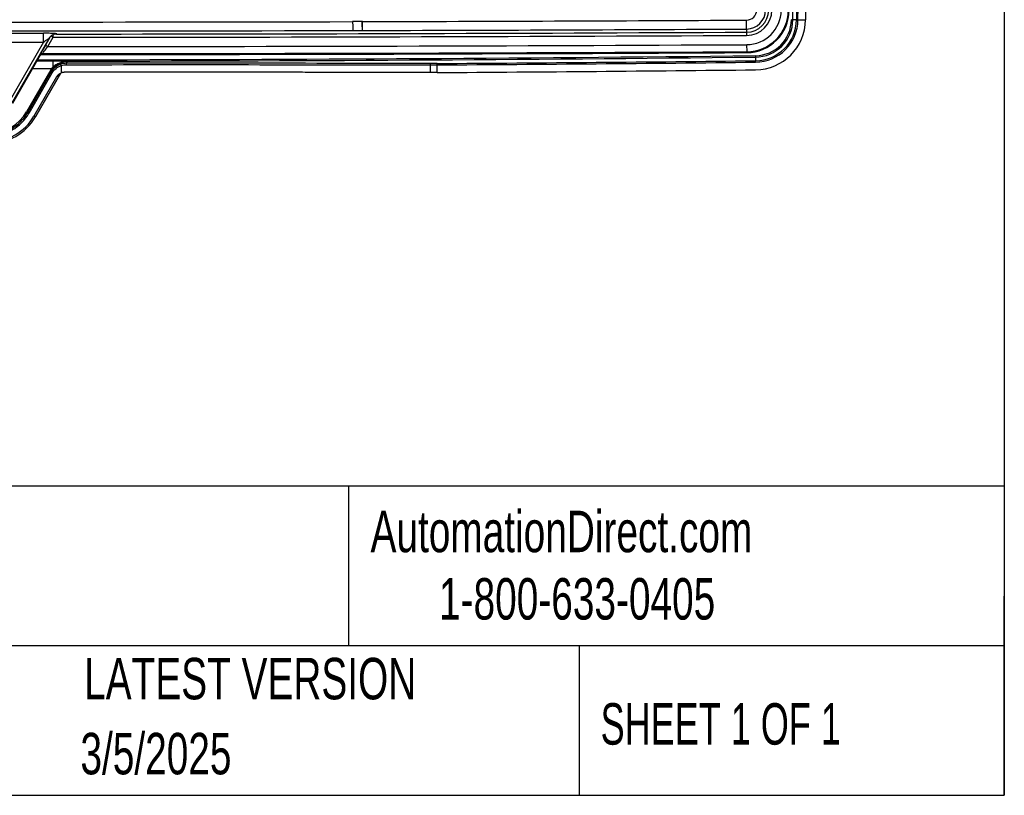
# Model space of a CAD drawing. Header units: inches. Extents: x 1.7 to 75.2, y 1.7 to 57.7.
# Tile 25 of 34: x 61.4 to 75.2, y 1.7 to 12.7. Entities that reach past the tile are written whole.
import ezdxf

# ---------------------------------------------------------------- set-up
doc = ezdxf.new("R2010")
doc.units = ezdxf.units.IN
doc.header["$LTSCALE"] = 7
doc.header["$MEASUREMENT"] = 0
doc.layers.add('TEXT', color=140, linetype='Continuous', lineweight=25)
doc.styles.add('SLDTEXTSTYLE0', font='TXT', dxfattribs={"width": 0.7})
doc.styles.add('SLDTEXTSTYLE1', font='TXT', dxfattribs={"width": 0.65})

msp = doc.modelspace()

# ---------------------------------------------------------------- linework, layer by layer
for p, q in [((66.221, 12.508), (66.221, 12.632)), ((71.624, 12.528), (71.624, 12.653)), ((72.275, 12.659), (72.255, 12.659)), ((72.327, 12.658), (72.275, 12.659)), ((72.327, 12.659), (72.327, 12.658)), ((72.346, 12.658), (72.327, 12.658)), ((72.346, 12.659), (72.454, 12.659)), ((72.346, 12.658), (72.346, 12.659)), ((72.454, 12.659), (72.454, 12.657)), ((66.221, 12.507), (66.221, 12.508)), ((71.624, 12.528), (71.625, 12.484)), ((71.625, 12.484), (71.625, 12.439)), ((61.734, 12.343), (61.25, 11.505)), ((61.284, 11.485), (61.811, 12.397)), ((61.826, 12.418), (61.758, 12.301)), ((61.793, 12.281), (61.869, 12.412)), ((71.625, 12.308), (71.626, 12.208)), ((71.626, 12.208), (71.626, 12.196)), ((61.686, 12.159), (61.294, 11.48)), ((61.868, 12.078), (61.639, 12.078)), ((61.686, 12.162), (61.686, 12.159)), ((61.721, 12.179), (61.72, 12.182)), ((62.054, 12.046), (62.068, 12.071)), ((71.748, 12.153), (71.749, 12.133)), ((71.749, 12.133), (71.749, 12.082)), ((71.749, 12.062), (71.749, 12.082)), ((61.833, 11.953), (61.493, 11.365)), ((61.837, 11.92), (61.511, 11.355)), ((61.577, 11.971), (61.844, 11.971)), ((61.85, 11.943), (61.837, 11.92)), ((61.981, 12.014), (61.981, 11.91)), ((67.174, 12.023), (67.174, 11.916)), ((67.271, 11.916), (67.271, 12.023)), ((61.528, 11.345), (61.854, 11.91)), ((61.916, 11.855), (61.598, 11.304)), ((61.618, 11.293), (61.971, 11.904)), ((61.971, 11.904), (61.618, 11.293)), ((61.954, 11.888), (61.963, 11.9)), ((61.493, 11.365), (61.511, 11.355)), ((61.528, 11.345), (61.511, 11.355)), ((61.598, 11.304), (61.618, 11.293)), ((61.618, 11.293), (61.618, 11.293))]:
    msp.add_line(p, q)
at = {"flags": 128}
msp.add_lwpolyline([(61.916, 11.855), (61.938, 11.874), (61.954, 11.888)], dxfattribs=at)
for centre, radius, start, end in [((-604.114, 20.632), 676.436, 359.324623, 0.675377), ((71.623, 12.796), 0.143, 270.29, 359.6793), ((71.623, 12.796), 0.268, 270.29, 359.6793), ((71.623, 12.796), 0.312, 270.29, 359.6793), ((71.623, 12.796), 0.357, 270.29, 359.6793), ((71.623, 12.796), 0.488, 270.29, 359.6793), ((71.623, 12.796), 0.588, 270.29, 359.6793), ((71.623, 12.796), 0.6, 270.29, 359.6793), ((60.969, 2117.533), 2104.907, 269.860848, 270.139152), ((66.221, 12.507), 0.125, 90.1429, 93.0034), ((60.969, 2117.533), 2104.907, 270.142942, 270.290012), ((71.743, 12.665), 0.512, 270.6237, 359.3246), ((71.743, 12.665), 0.532, 270.6237, 359.3246), ((71.743, 12.665), 0.604, 270.6237, 359.3246), ((71.743, 12.665), 0.584, 270.6237, 359.3246), ((71.743, 12.665), 0.711, 270.6237, 359.3246), ((60.969, 2117.533), 2105.032, 269.860848, 270.139152), ((60.969, 2117.533), 2105.076, 270.025695, 270.290012), ((60.969, 2117.533), 2105.032, 270.142942, 270.290012), ((66.221, 12.507), 0.000343, 90.1429, 150.0228), ((60.969, 2117.533), 2105.065, 269.979203, 270.020797), ((60.969, 2117.533), 2105.19, 269.979203, 270.020797), ((60.969, 2117.533), 2105.121, 270.024481, 270.290012), ((60.969, 2117.533), 2105.364, 270.019819, 270.290012), ((60.969, 2117.533), 2105.351, 270.020435, 270.290012), ((60.969, 2117.533), 2105.252, 270.022418, 270.290012), ((60.977, 1001.539), 989.444, 270.038902, 270.623739), ((60.977, 1001.539), 989.464, 270.059902, 270.623739), ((60.977, 1001.539), 989.516, 270.364398, 270.623739), ((60.977, 1001.539), 989.536, 270.364398, 270.623739), ((60.977, 1001.539), 989.643, 270.364358, 270.623739), ((60.969, 11.667), 0.605, 210, 330), ((60.969, 11.667), 0.749, 210, 330), ((60.969, 11.667), 0.726, 210, 330), ((60.969, 11.667), 0.645, 210, 330), ((60.969, 11.667), 0.625, 210, 330)]:
    msp.add_arc(centre, radius, start, end)
for points, knots in [([(72.364, 13.469), (72.354, 13.363), (72.345, 13.236), (72.332, 12.959), (72.328, 12.809), (72.327, 12.659)], [0, 0, 0, 0, 0.5, 0.5, 1, 1, 1, 1]), ([(72.346, 12.659), (72.348, 12.806), (72.352, 12.953), (72.365, 13.226), (72.374, 13.351), (72.384, 13.454)], [0, 0, 0, 0, 0.5, 0.5, 1, 1, 1, 1]), ([(72.491, 13.454), (72.49, 13.449), (72.489, 13.439), (72.488, 13.423), (72.486, 13.407), (72.485, 13.391), (72.483, 13.374), (72.482, 13.357), (72.481, 13.34), (72.479, 13.322), (72.478, 13.305), (72.475, 13.262), (72.471, 13.191), (72.465, 13.09), (72.461, 12.984), (72.458, 12.9), (72.457, 12.839), (72.456, 12.803), (72.455, 12.767), (72.455, 12.731), (72.454, 12.695), (72.454, 12.671), (72.454, 12.659)], [0, 0, 0, 0, 0.024741, 0.049442, 0.074112, 0.098762, 0.1234, 0.148036, 0.17268, 0.197342, 0.222032, 0.246758, 0.373728, 0.500665, 0.627442, 0.754233, 0.795265, 0.836209, 0.877109, 0.918012, 0.95896, 1, 1, 1, 1]), ([(66.081, 12.632), (66.081, 12.616), (66.082, 12.6), (66.082, 12.571), (66.082, 12.558), (66.082, 12.523), (66.082, 12.509), (66.082, 12.507)], [0, 0, 0, 0, 0.25, 0.25, 0.5, 0.5, 1, 1, 1, 1]), ([(66.221, 12.507), (66.22, 12.509), (66.219, 12.524), (66.217, 12.569), (66.216, 12.601), (66.214, 12.632)], [0, 0, 0, 0, 0.5, 0.5, 1, 1, 1, 1]), ([(72.346, 12.659), (72.341, 12.659), (72.337, 12.659), (72.329, 12.659), (72.327, 12.659), (72.327, 12.659)], [0, 0, 0, 0, 0.5, 0.5, 1, 1, 1, 1]), ([(61.913, 12.457), (61.917, 12.458), (61.919, 12.459), (61.919, 12.46), (61.918, 12.461), (61.907, 12.463), (61.894, 12.464), (61.857, 12.466), (61.835, 12.467), (61.786, 12.468), (61.76, 12.468), (61.733, 12.468)], [0, 0, 0, 0, 0.125, 0.125, 0.25, 0.25, 0.5, 0.5, 0.75, 0.75, 1, 1, 1, 1]), ([(61.734, 12.343), (61.734, 12.359), (61.734, 12.375), (61.733, 12.404), (61.733, 12.418), (61.733, 12.44), (61.733, 12.45), (61.733, 12.463), (61.733, 12.467), (61.733, 12.468)], [0, 0, 0, 0, 0.25, 0.25, 0.5, 0.5, 0.75, 0.75, 1, 1, 1, 1]), ([(61.734, 12.343), (61.743, 12.35), (61.753, 12.358), (61.771, 12.371), (61.78, 12.377), (61.794, 12.388), (61.8, 12.392), (61.809, 12.397), (61.811, 12.398), (61.811, 12.397)], [0, 0, 0, 0, 0.25, 0.25, 0.5, 0.5, 0.75, 0.75, 1, 1, 1, 1]), ([(61.811, 12.397), (61.816, 12.404), (61.825, 12.419), (61.842, 12.435), (61.857, 12.447), (61.863, 12.449), (61.866, 12.45)], [0, 0, 0, 0, 0.260193, 0.529891, 0.821544, 1, 1, 1, 1]), ([(61.834, 12.432), (61.835, 12.432), (61.839, 12.43), (61.851, 12.422), (61.86, 12.417), (61.869, 12.412)], [0, 0, 0, 0, 0.5, 0.5, 1, 1, 1, 1]), ([(61.913, 12.457), (61.911, 12.457), (61.905, 12.457), (61.897, 12.456), (61.889, 12.455), (61.88, 12.454), (61.874, 12.453), (61.871, 12.452)], [0, 0, 0, 0, 0.194963, 0.392417, 0.592391, 0.79491, 1, 1, 1, 1]), ([(61.758, 12.301), (61.74, 12.269), (61.722, 12.236), (61.701, 12.197), (61.695, 12.186), (61.688, 12.169), (61.686, 12.163), (61.686, 12.162)], [0, 0, 0, 0, 0.5, 0.5, 0.75, 0.75, 1, 1, 1, 1]), ([(61.72, 12.182), (61.72, 12.183), (61.722, 12.187), (61.73, 12.199), (61.736, 12.207), (61.756, 12.235), (61.775, 12.258), (61.793, 12.281)], [0, 0, 0, 0, 0.25, 0.25, 0.5, 0.5, 1, 1, 1, 1]), ([(61.758, 12.301), (61.759, 12.301), (61.763, 12.299), (61.776, 12.291), (61.784, 12.286), (61.793, 12.281)], [0, 0, 0, 0, 0.5, 0.5, 1, 1, 1, 1]), ([(61.686, 12.162), (61.689, 12.168), (61.694, 12.173), (61.706, 12.18), (61.713, 12.182), (61.72, 12.182)], [0, 0, 0, 0, 0.5, 0.5, 1, 1, 1, 1]), ([(61.686, 12.159), (61.687, 12.16), (61.688, 12.162), (61.691, 12.165), (61.693, 12.168), (61.696, 12.171), (61.7, 12.173), (61.703, 12.175), (61.706, 12.176), (61.71, 12.177), (61.714, 12.178), (61.717, 12.179), (61.719, 12.179), (61.721, 12.179)], [0, 0, 0, 0, 0.097408, 0.19351, 0.28831, 0.381791, 0.473943, 0.56479, 0.65437, 0.74269, 0.829738, 0.915505, 1, 1, 1, 1]), ([(61.868, 11.997), (61.868, 12.014), (61.868, 12.03), (61.868, 12.057), (61.868, 12.069), (61.868, 12.078)], [0, 0, 0, 0, 0.5, 0.5, 1, 1, 1, 1]), ([(62.012, 12.075), (62.001, 12.075), (61.991, 12.075), (61.969, 12.076), (61.958, 12.076), (61.922, 12.077), (61.895, 12.078), (61.868, 12.078)], [0, 0, 0, 0, 0.25, 0.25, 0.5, 0.5, 1, 1, 1, 1]), ([(61.854, 11.91), (61.85, 11.913), (61.845, 11.915), (61.839, 11.919), (61.837, 11.92), (61.837, 11.92)], [0, 0, 0, 0, 0.5, 0.5, 1, 1, 1, 1]), ([(62.026, 11.919), (62.024, 11.919), (62.019, 11.919), (62.012, 11.918), (62.004, 11.917), (61.996, 11.915), (61.988, 11.913), (61.983, 11.911), (61.981, 11.91)], [0, 0, 0, 0, 0.152358, 0.310415, 0.474202, 0.643732, 0.819003, 1, 1, 1, 1]), ([(67.174, 11.916), (67.126, 11.916), (67.028, 11.916), (66.881, 11.916), (66.734, 11.917), (66.587, 11.917), (66.44, 11.917), (66.294, 11.917), (66.147, 11.918), (66, 11.918), (65.853, 11.918), (65.706, 11.918), (65.559, 11.918), (65.412, 11.919), (65.265, 11.919), (65.118, 11.919), (64.971, 11.919), (64.824, 11.919), (64.677, 11.919), (64.53, 11.919), (64.383, 11.919), (64.235, 11.919), (64.088, 11.919), (63.941, 11.92), (63.794, 11.92), (63.647, 11.92), (63.499, 11.92), (63.352, 11.92), (63.205, 11.919), (63.058, 11.919), (62.91, 11.919), (62.763, 11.919), (62.616, 11.919), (62.468, 11.919), (62.321, 11.919), (62.174, 11.919), (62.075, 11.919), (62.026, 11.919)], [0, 0, 0, 0, 0.028591, 0.057179, 0.085764, 0.114345, 0.142924, 0.171499, 0.200073, 0.228644, 0.257213, 0.28578, 0.314346, 0.34291, 0.371473, 0.400035, 0.428596, 0.457157, 0.485718, 0.514278, 0.542839, 0.5714, 0.599961, 0.628523, 0.657087, 0.685651, 0.714217, 0.742784, 0.771354, 0.799925, 0.828498, 0.857075, 0.885653, 0.914235, 0.94282, 0.971408, 1, 1, 1, 1]), ([(67.271, 11.916), (67.264, 11.916), (67.251, 11.916), (67.232, 11.916), (67.213, 11.916), (67.193, 11.916), (67.181, 11.916), (67.174, 11.916)], [0, 0, 0, 0, 0.201734, 0.402527, 0.602454, 0.801587, 1, 1, 1, 1]), ([(61.916, 11.855), (61.918, 11.857), (61.92, 11.861), (61.924, 11.867), (61.929, 11.873), (61.933, 11.878), (61.938, 11.883), (61.945, 11.89), (61.955, 11.897), (61.967, 11.905), (61.976, 11.908), (61.981, 11.91)], [0, 0, 0, 0, 0.08356, 0.16669, 0.249657, 0.332728, 0.416171, 0.500249, 0.666452, 0.832316, 1, 1, 1, 1])]:
    msp.add_open_spline(points, degree=3, knots=knots)
for points in [[(66.214, 12.632), (66.17, 12.632), (66.126, 12.632), (66.081, 12.632)], [(66.082, 12.507), (66.128, 12.507), (66.175, 12.507), (66.221, 12.507)], [(66.221, 12.507), (66.221, 12.507), (66.221, 12.507), (66.221, 12.507)], [(61.869, 12.412), (61.869, 12.42), (61.87, 12.436), (61.871, 12.448), (61.871, 12.452)], [(61.972, 12.053), (61.954, 12.047), (61.919, 12.031), (61.885, 12.01), (61.868, 11.997)], [(61.972, 12.053), (61.984, 12.066), (61.998, 12.073), (62.012, 12.075)], [(62.068, 12.071), (62.036, 12.071), (62.003, 12.065), (61.972, 12.053)], [(61.972, 12.053), (61.973, 12.052), (61.973, 12.051), (61.973, 12.051)], [(61.973, 12.051), (62.003, 12.064), (62.036, 12.07), (62.068, 12.071)], [(62.068, 12.071), (62.05, 12.072), (62.032, 12.074), (62.012, 12.075)], [(61.844, 11.971), (61.84, 11.965), (61.836, 11.959), (61.833, 11.953)], [(61.833, 11.953), (61.837, 11.95), (61.846, 11.945), (61.85, 11.943), (61.85, 11.943)], [(61.974, 12.033), (61.917, 12.013), (61.867, 11.972), (61.837, 11.92)], [(61.868, 11.997), (61.86, 11.989), (61.851, 11.98), (61.844, 11.971)], [(61.861, 11.959), (61.86, 11.959), (61.857, 11.962), (61.848, 11.968), (61.844, 11.971)], [(61.85, 11.943), (61.853, 11.948), (61.857, 11.954), (61.861, 11.959)], [(61.854, 11.91), (61.882, 11.958), (61.928, 11.996), (61.981, 12.014)], [(61.861, 11.959), (61.867, 11.969), (61.875, 11.979), (61.883, 11.988)], [(61.868, 11.997), (61.872, 11.994), (61.879, 11.989), (61.883, 11.987), (61.883, 11.988)], [(61.883, 11.988), (61.896, 12.001), (61.923, 12.026), (61.956, 12.044), (61.973, 12.051)], [(62.054, 12.046), (62.027, 12.046), (62, 12.041), (61.974, 12.033)], [(61.981, 12.014), (61.979, 12.018), (61.976, 12.028), (61.974, 12.032), (61.974, 12.033)], [(61.981, 12.014), (62.004, 12.022), (62.029, 12.026), (62.054, 12.026)], [(67.176, 12.043), (65.474, 12.046), (63.764, 12.048), (62.054, 12.046)], [(62.054, 12.026), (62.054, 12.031), (62.054, 12.041), (62.054, 12.045), (62.054, 12.046)], [(62.054, 12.026), (63.764, 12.028), (65.473, 12.027), (67.174, 12.023)], [(67.174, 12.023), (67.174, 12.028), (67.175, 12.038), (67.176, 12.042), (67.176, 12.043)], [(67.174, 12.023), (67.206, 12.023), (67.239, 12.023), (67.271, 12.023)], [(67.27, 12.043), (67.239, 12.043), (67.208, 12.043), (67.176, 12.043)], [(67.271, 12.023), (67.271, 12.028), (67.271, 12.038), (67.27, 12.043), (67.27, 12.043)]]:
    msp.add_open_spline(points, degree=3)
at = {"layer": 'TEXT'}
for p, q in [((75.25, 57.75), (75.25, 1.75)), ((75.25, 6.098), (1.75, 6.098)), ((66.025, 6.098), (66.025, 3.85)), ((75.25, 1.75), (75.25, 4.55)), ((75.25, 3.85), (1.75, 3.85)), ((69.269, 3.85), (69.269, 1.75)), ((1.75, 1.75), (75.25, 1.75))]:
    msp.add_line(p, q, dxfattribs=at)

# ---------------------------------------------------------------- texts
at = {"color": 179, "linetype": 'Continuous', "lineweight": 18, "char_height": 0.58333, "attachment_point": 1, "style": 'SLDTEXTSTYLE0'}
for s, insert in [('AutomationDirect.com', (66.333, 5.753)), ('1-800-633-0405', (67.297, 4.805))]:
    msp.add_mtext(s, dxfattribs=dict(at, insert=insert))
at = {"layer": 'TEXT'}
for s, insert, char_height, attachment_point, style in [('LATEST VERSION', (64.64, 3.683), 0.58333, 2, 'SLDTEXTSTYLE0'), ('SHEET 1 OF 1', (69.57, 3.046), 0.58333, 1, 'SLDTEXTSTYLE1'), ('3/5/2025', (63.314, 2.628), 0.5833, 2, 'SLDTEXTSTYLE0')]:
    msp.add_mtext(s, dxfattribs=dict(at, insert=insert, char_height=char_height, attachment_point=attachment_point, style=style))

doc.saveas('drawing.dxf')
